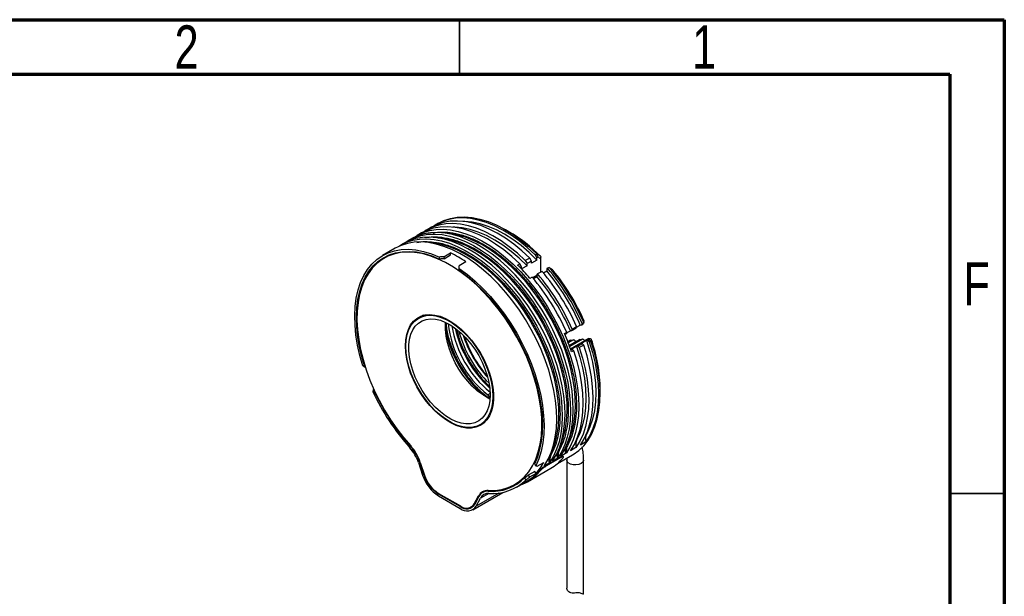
# Model space of a CAD drawing. Header units: millimetres. Extents: x 15 to 415, y 5 to 292.
# Tile 45 of 45: x 325 to 415, y 239 to 292. Entities that reach past the tile are written whole.
import ezdxf

# ---------------------------------------------------------------- set-up
doc = ezdxf.new("R2010")
doc.units = ezdxf.units.MM
doc.styles.add('SLDTEXTSTYLE0', font='TXT', dxfattribs={"width": 0.75})

msp = doc.modelspace()

# ---------------------------------------------------------------- linework, layer by layer
at = {"color": 7, "linetype": 'Continuous', "lineweight": 70}
for p, q in [((15, 292), (415, 292)), ((415, 292), (415, 5)), ((20, 287), (410, 287)), ((410, 287), (410, 10))]:
    msp.add_line(p, q, dxfattribs=at)
at = {"color": 7, "linetype": 'Continuous', "lineweight": 35}
for p, q in [((365, 287), (365, 292)), ((410, 248.5), (415, 248.5))]:
    msp.add_line(p, q, dxfattribs=at)
at = {"color": 7, "linetype": 'Continuous', "lineweight": 25}
for p, q in [((362.431517, 272.936291), (362.027455, 272.703031)), ((363.088116, 273.315337), (362.936593, 273.227865)), ((361.522379, 272.411457), (361.118318, 272.178197)), ((369.534882, 272.531307), (369.231886, 272.70628)), ((359.855628, 271.449261), (359.603089, 271.303474)), ((360.613242, 271.886623), (360.360704, 271.740836)), ((359.098013, 271.0119), (357.936338, 270.341279)), ((358.734864, 270.472353), (358.079183, 270.093837)), ((363.182757, 270.020831), (363.17042, 270.202394)), ((363.573619, 270.224585), (364.179711, 270.574474)), ((363.573619, 270.224585), (363.585953, 270.043072)), ((363.585953, 270.043072), (364.192044, 270.392961)), ((364.192044, 270.392961), (364.179711, 270.574474)), ((371.951266, 270.397276), (372.102789, 270.484748)), ((371.951266, 270.397276), (372.109408, 270.123365)), ((372.134361, 270.457725), (372.102789, 270.484748)), ((372.215328, 270.184511), (372.109408, 270.123365)), ((372.426595, 270.267304), (372.134361, 270.457725)), ((372.426595, 270.267304), (372.462962, 270.185371)), ((364.9755, 269.240904), (364.987833, 269.408176)), ((365.593924, 269.758066), (364.987833, 269.408176)), ((370.335022, 269.464238), (370.537052, 269.580868)), ((370.695195, 269.306957), (370.537052, 269.580868)), ((370.695195, 269.306957), (370.566512, 269.23267)), ((371.200271, 269.403364), (370.695195, 269.111789)), ((370.695195, 269.111789), (370.695195, 269.306957)), ((371.446189, 270.105702), (371.042128, 269.872442)), ((371.042128, 269.872442), (371.200271, 269.598531)), ((371.604332, 269.831791), (371.200271, 269.598531)), ((371.200271, 269.403364), (371.200271, 269.598531)), ((371.604332, 269.831791), (371.446189, 270.105702)), ((372.109408, 269.928197), (371.604332, 269.636623)), ((371.604332, 269.636623), (371.604332, 269.831791)), ((372.109408, 269.928197), (372.109408, 270.123365)), ((372.462962, 268.817141), (372.462962, 270.023398)), ((364.986971, 269.153721), (364.974635, 268.986402)), ((372.109408, 268.496934), (371.736971, 268.281931)), ((371.790981, 268.217372), (372.109408, 268.401196)), ((372.176118, 268.651549), (372.109408, 268.613026)), ((372.109408, 268.613026), (372.109408, 268.401196)), ((372.580179, 268.884809), (372.176118, 268.651549)), ((372.700118, 268.742205), (373.018546, 268.92603)), ((373.085255, 269.176383), (373.018546, 269.13786)), ((373.018546, 269.13786), (373.018546, 268.92603)), ((373.221698, 269.25515), (373.085255, 269.176383)), ((373.245191, 269.253943), (373.221698, 269.25515)), ((373.245191, 269.253943), (373.524071, 269.049737)), ((373.57413, 269.000994), (373.524071, 269.049737)), ((371.671041, 268.359975), (371.469011, 268.243345)), ((361.707873, 264.848237), (361.257496, 264.58824)), ((375.736217, 263.751302), (376.090024, 263.95555)), ((376.090024, 263.95555), (376.226808, 263.967781)), ((376.226808, 263.967781), (376.25303, 264.103722)), ((376.226808, 263.967781), (376.336196, 264.030929)), ((376.25303, 264.103722), (376.402652, 264.190097)), ((376.403759, 264.192995), (376.402652, 264.190097)), ((376.403759, 264.192995), (376.443475, 264.344634)), ((374.636786, 263.170684), (374.838816, 263.287314)), ((374.812595, 263.151373), (374.679004, 263.074253)), ((374.838816, 263.287314), (374.812595, 263.151373)), ((374.82708, 263.226468), (375.180886, 263.430716)), ((375.180886, 263.430716), (375.317671, 263.442947)), ((375.317671, 263.442947), (375.721732, 263.676207)), ((375.317671, 263.442947), (375.343893, 263.578888)), ((375.343893, 263.578888), (375.747954, 263.812148)), ((375.721732, 263.676207), (375.747954, 263.812148)), ((375.200605, 262.566875), (374.949283, 262.421789)), ((375.46401, 262.590427), (374.990241, 262.316926)), ((376.034448, 262.641433), (375.077017, 262.08872)), ((376.297622, 262.664964), (375.116154, 261.982918)), ((376.867647, 262.715933), (375.198952, 261.752616)), ((375.200605, 262.566875), (375.46401, 262.590427)), ((375.640328, 262.413912), (375.607547, 262.51785)), ((376.277316, 262.244247), (375.873255, 262.010987)), ((376.403729, 262.121954), (375.999668, 261.888694)), ((376.034448, 262.641433), (376.297622, 262.664964)), ((376.645608, 262.52359), (376.140531, 262.232016)), ((376.140531, 262.232016), (376.277316, 262.244247)), ((376.403729, 262.121954), (376.277316, 262.244247)), ((376.475566, 262.48959), (376.44217, 262.592477)), ((376.782392, 262.535821), (376.645608, 262.52359)), ((376.89178, 262.598969), (376.782392, 262.535821)), ((376.908806, 262.413528), (376.782392, 262.535821)), ((376.867647, 262.715933), (376.923863, 262.72096)), ((376.908806, 262.413528), (377.058428, 262.499903)), ((377.060938, 262.499182), (377.058428, 262.499903)), ((377.100835, 262.650358), (377.060938, 262.499182)), ((377.100835, 262.650358), (377.099612, 262.651263)), ((375.73647, 261.998757), (375.231394, 261.707182)), ((375.231394, 261.707182), (375.368179, 261.719413)), ((375.368179, 261.719413), (375.236977, 261.643672)), ((375.494592, 261.59712), (375.292562, 261.48049)), ((375.494592, 261.59712), (375.368179, 261.719413)), ((375.873255, 262.010987), (375.73647, 261.998757)), ((375.873255, 262.010987), (375.999668, 261.888694)), ((356.142358, 260.202722), (356.279349, 260.198521)), ((357.175288, 257.889331), (357.050633, 257.861736)), ((367.814418, 257.680138), (367.597384, 257.554847)), ((367.597384, 257.554847), (367.715245, 257.350706)), ((377.917785, 257.66023), (377.917785, 258.010119)), ((367.715245, 257.350706), (367.814384, 257.407938)), ((367.715245, 257.350706), (367.715245, 257.232212)), ((366.899895, 254.81426), (367.350271, 255.074257)), ((376.602383, 253.228757), (376.097307, 252.937183)), ((374.733601, 252.149932), (374.32954, 251.916673)), ((374.806428, 252.43985), (374.821793, 252.233473)), ((375.693246, 252.703923), (375.18817, 252.412349)), ((361.236977, 251.329449), (361.620544, 250.172922)), ((361.757482, 250.168771), (361.373915, 251.325299)), ((361.40393, 251.347091), (361.799693, 250.163551)), ((372.132749, 250.992899), (372.73884, 251.342788)), ((373.218372, 251.275209), (372.814311, 251.04195)), ((372.92848, 251.066895), (374.261881, 251.836652)), ((374.305332, 251.781833), (372.97193, 251.012076)), ((373.291199, 251.565127), (373.306564, 251.35875)), ((373.543737, 251.710915), (373.559102, 251.504538)), ((373.975987, 251.712571), (373.571926, 251.479311)), ((373.998271, 251.241763), (375.372832, 252.035279)), ((374.048813, 252.002489), (374.064178, 251.796112)), ((374.261881, 251.836652), (374.305332, 251.781833)), ((374.547147, 251.854306), (374.502335, 251.910843)), ((374.850802, 251.550808), (374.850802, 239.78971)), ((376.393659, 239.240235), (376.393659, 251.550808)), ((371.229042, 249.560644), (373.370565, 250.796919)), ((371.907113, 250.508174), (371.301021, 250.158285)), ((372.031733, 250.336702), (371.425642, 249.986812)), ((371.878042, 251.193588), (372.015033, 251.039621)), ((372.031733, 250.336702), (371.907113, 250.508174)), ((372.310326, 250.561366), (372.353823, 250.506488)), ((372.97193, 251.012076), (372.92848, 251.066895)), ((370.078208, 249.308664), (370.733888, 249.68718)), ((370.221054, 249.061221), (371.19333, 249.622505)), ((371.106758, 249.747308), (370.982103, 249.918827)), ((371.301021, 250.158285), (371.425642, 249.986812)), ((363.075379, 248.498935), (365.082012, 247.34053)), ((366.218943, 246.99744), (368.973819, 248.587796)), ((367.42688, 248.742116), (367.131184, 248.571414)), ((365.076178, 247.285574), (363.081213, 248.437243)), ((363.081213, 248.26227), (365.076178, 247.110601)), ((366.357698, 247.532271), (366.753462, 248.258872)), ((366.783476, 248.202425), (366.399909, 247.488755)), ((366.536847, 247.334801), (366.920414, 248.048471)), ((366.081931, 247.241514), (366.337612, 247.389115))]:
    msp.add_line(p, q, dxfattribs=at)
at = {"color": 8, "linetype": 'Continuous', "lineweight": 25}
for p, q in [((376.658949, 253.958778), (376.674679, 253.967859)), ((375.749811, 253.433945), (375.765542, 253.443026)), ((360.552341, 252.824331), (360.514463, 252.802465)), ((361.405181, 251.343348), (361.373915, 251.325299)), ((373.565755, 251.514301), (373.571926, 251.479311)), ((374.323369, 251.951662), (374.32954, 251.916673)), ((372.80814, 251.076939), (372.814311, 251.04195)), ((361.757482, 250.168771), (361.7914, 250.188352)), ((368.598345, 248.524878), (366.536847, 247.334801)), ((367.689444, 248.492423), (366.920414, 248.048471)), ((367.642928, 248.68729), (367.748145, 248.74803)), ((363.131729, 248.466405), (363.081213, 248.437243)), ((366.357698, 247.532271), (366.452806, 247.587175)), ((366.854872, 248.317415), (366.753462, 248.258872)), ((365.076178, 247.285574), (365.127424, 247.315157))]:
    msp.add_line(p, q, dxfattribs=at)
at = {"color": 7, "linetype": 'Continuous', "lineweight": 25, "flags": 128}
for points in [[(371.951266, 270.397276), (371.225984, 271.068964), (370.484372, 271.676143), (369.73207, 272.214194), (368.974801, 272.679027), (368.218323, 273.067104), (367.468392, 273.375474), (366.73071, 273.601792), (366.01089, 273.744336), (365.314406, 273.802022), (364.646556, 273.774412), (364.012419, 273.661714), (363.416819, 273.464787), (362.864286, 273.185128), (362.689247, 273.073084)], [(363.088116, 273.315337), (363.569196, 273.552614), (364.164781, 273.749398), (364.798886, 273.861971), (365.46669, 273.889478), (366.163116, 273.831709), (366.882866, 273.689104), (367.620468, 273.462748), (368.370313, 273.15436), (369.126699, 272.766287), (369.883874, 272.30148), (370.63608, 271.763473), (371.377598, 271.156357), (372.102789, 270.484748)], [(370.537052, 269.580868), (369.811771, 270.252556), (369.070159, 270.859734), (368.317857, 271.397786), (367.560587, 271.862619), (366.80411, 272.250696), (366.054178, 272.559066), (365.316497, 272.785384), (364.596677, 272.927928), (363.900193, 272.985614), (363.232342, 272.958004), (362.598205, 272.845306), (362.002605, 272.648379), (361.522379, 272.411457)], [(371.042128, 269.872442), (370.316847, 270.54413), (369.575235, 271.151309), (368.822933, 271.689361), (368.065663, 272.154193), (367.309186, 272.54227), (366.559254, 272.85064), (365.821573, 273.076958), (365.101753, 273.219503), (364.405269, 273.277189), (363.737418, 273.249578), (363.103282, 273.13688), (362.507681, 272.939953), (361.955148, 272.660295), (361.780109, 272.54825)], [(371.446189, 270.105702), (370.720908, 270.777389), (369.979296, 271.384568), (369.226994, 271.92262), (368.469724, 272.387452), (367.713247, 272.77553), (366.963315, 273.0839), (366.225634, 273.310218), (365.505814, 273.452762), (364.80933, 273.510448), (364.141479, 273.482837), (363.507343, 273.37014), (362.911742, 273.173213), (362.431517, 272.936291)], [(371.200271, 269.403364), (370.48118, 270.096006), (369.743414, 270.723743), (368.992932, 271.281502), (368.235801, 271.764776), (367.478136, 272.169661), (366.726059, 272.492884), (365.985648, 272.731835), (365.262885, 272.884583), (364.56361, 272.949894), (364.40074, 272.952484)], [(372.109408, 269.928197), (371.390317, 270.62084), (370.652551, 271.248577), (369.90207, 271.806336), (369.144938, 272.28961), (368.387273, 272.694494), (367.635196, 273.017718), (366.894786, 273.256669), (366.172023, 273.409417), (365.472747, 273.474728), (365.309878, 273.477317)], [(373.559102, 251.504538), (373.892872, 252.06567), (374.17041, 252.68908), (374.389741, 253.370325), (374.5493, 254.104554), (374.647953, 254.886537), (374.684996, 255.710705), (374.660165, 256.571187), (374.573638, 257.461855), (374.42603, 258.376365), (374.218393, 259.308203), (373.952207, 260.250732), (373.629366, 261.197238), (373.25217, 262.140982), (372.823306, 263.07524), (372.345829, 263.993358), (371.823139, 264.888797), (371.258959, 265.75518), (370.657308, 266.586334), (370.02247, 267.376341), (369.358968, 268.119574), (368.671527, 268.810739), (367.965044, 269.444912), (367.244551, 270.017578), (366.515178, 270.524657), (365.782122, 270.962537), (365.050604, 271.328101), (364.325833, 271.618743), (363.612972, 271.832394), (362.917099, 271.967533), (362.243169, 272.023196), (361.595983, 271.998987), (360.980151, 271.895079), (360.400058, 271.712212), (359.859836, 271.451688), (359.855628, 271.449261)], [(360.113358, 271.586055), (360.364913, 271.743262), (360.905134, 272.003786), (361.485227, 272.186654), (362.101059, 272.290562), (362.748245, 272.31477), (363.422175, 272.259107), (364.118049, 272.123969), (364.830909, 271.910317), (365.55568, 271.619675), (366.287199, 271.254112), (367.020255, 270.816231), (367.749627, 270.309152), (368.47012, 269.736487), (369.176604, 269.102313), (369.864044, 268.411148), (370.527546, 267.667916), (371.162384, 266.877909), (371.764035, 266.046754), (372.328215, 265.180371), (372.850905, 264.284932), (373.328383, 263.366814), (373.757246, 262.432556), (374.134442, 261.488813), (374.457283, 260.542306), (374.72347, 259.599777), (374.931106, 258.667939), (375.078714, 257.753429), (375.165241, 256.862761), (375.190072, 256.002279), (375.153029, 255.178111), (375.054376, 254.396128), (374.894817, 253.661899), (374.675487, 252.980654), (374.397948, 252.357245), (374.064178, 251.796112)], [(374.316716, 251.941899), (374.650486, 252.503032), (374.928025, 253.126441), (375.147355, 253.807686), (375.306914, 254.541915), (375.405567, 255.323898), (375.44261, 256.148066), (375.417779, 257.008549), (375.331252, 257.899216), (375.183644, 258.813726), (374.976008, 259.745564), (374.709821, 260.688093), (374.38698, 261.6346), (374.009785, 262.578343), (373.580921, 263.512601), (373.103443, 264.430719), (372.580753, 265.326159), (372.016573, 266.192541), (371.414922, 267.023696), (370.780084, 267.813703), (370.116582, 268.556936), (369.429142, 269.2481), (368.722659, 269.882274), (368.002165, 270.454939), (367.272793, 270.962018), (366.539737, 271.399899), (365.808218, 271.765462), (365.083448, 272.056105), (364.370587, 272.269756), (363.674713, 272.404894), (363.000784, 272.460557), (362.353598, 272.436349), (361.737765, 272.332441), (361.157672, 272.149573), (360.617451, 271.889049), (360.613242, 271.886623)], [(360.870972, 272.023416), (361.122527, 272.180624), (361.662748, 272.441148), (362.242841, 272.624015), (362.858674, 272.727923), (363.50586, 272.752132), (364.17979, 272.696469), (364.875663, 272.56133), (365.588524, 272.347679), (366.313295, 272.057037), (367.044813, 271.691473), (367.777869, 271.253593), (368.507241, 270.746514), (369.227735, 270.173848), (369.934218, 269.539674), (370.621659, 268.84851), (371.285161, 268.105277), (371.919998, 267.31527), (372.52165, 266.484115), (373.08583, 265.617733), (373.60852, 264.722294), (374.085997, 263.804176), (374.514861, 262.869918), (374.892056, 261.926174), (375.214897, 260.979667), (375.481084, 260.037138), (375.688721, 259.1053), (375.836328, 258.190791), (375.922856, 257.300123), (375.947686, 256.439641), (375.910643, 255.615473), (375.811991, 254.833489), (375.652431, 254.09926), (375.433101, 253.418015), (375.155563, 252.794606), (374.821793, 252.233473)], [(372.801488, 251.067176), (373.135258, 251.628309), (373.412796, 252.251718), (373.632126, 252.932963), (373.791686, 253.667192), (373.890338, 254.449175), (373.927381, 255.273343), (373.90255, 256.133826), (373.816023, 257.024493), (373.668416, 257.939003), (373.460779, 258.870841), (373.194592, 259.81337), (372.871751, 260.759877), (372.494556, 261.70362), (372.065692, 262.637878), (371.588215, 263.555996), (371.065524, 264.451436), (370.501345, 265.317818), (369.899693, 266.148973), (369.264856, 266.93898), (368.601354, 267.682213), (367.913913, 268.373377), (367.20743, 269.007551), (366.486936, 269.580216), (365.757564, 270.087295), (365.024508, 270.525176), (364.292989, 270.890739), (363.568219, 271.181382), (362.855358, 271.395033), (362.159484, 271.530171), (361.485555, 271.585835), (360.838369, 271.561626), (360.222536, 271.457718), (359.642443, 271.27485), (359.102222, 271.014326), (359.098013, 271.0119)], [(359.355743, 271.148693), (359.607298, 271.305901), (360.14752, 271.566425), (360.727613, 271.749292), (361.343445, 271.8532), (361.990631, 271.877409), (362.664561, 271.821746), (363.360434, 271.686607), (364.073295, 271.472956), (364.798066, 271.182314), (365.529584, 270.81675), (366.26264, 270.37887), (366.992012, 269.871791), (367.712506, 269.299125), (368.418989, 268.664951), (369.10643, 267.973787), (369.769932, 267.230554), (370.404769, 266.440547), (371.006421, 265.609392), (371.570601, 264.74301), (372.093291, 263.847571), (372.570768, 262.929453), (372.999632, 261.995195), (373.376828, 261.051451), (373.699669, 260.104944), (373.965855, 259.162415), (374.173492, 258.230577), (374.321099, 257.316068), (374.407627, 256.4254), (374.432457, 255.564918), (374.395414, 254.74075), (374.296762, 253.958767), (374.137202, 253.224538), (373.917872, 252.543292), (373.640334, 251.919883), (373.306564, 251.35875)], [(356.142358, 260.202722), (355.869118, 261.159666), (355.656104, 262.105912), (355.504881, 263.034516), (355.416556, 263.938667), (355.391778, 264.811731), (355.430729, 265.647304), (355.533123, 266.439256), (355.698209, 267.181777), (355.924775, 267.869419), (356.21116, 268.497138), (356.555263, 269.060329), (356.954559, 269.55486), (357.406118, 269.977104), (357.906629, 270.323962), (358.452419, 270.59289), (359.039484, 270.781915), (359.663518, 270.88965), (360.319943, 270.915306), (361.003942, 270.858693), (361.710498, 270.720227), (362.434428, 270.500925), (363.17042, 270.202394)], [(356.279349, 260.198521), (356.011261, 261.13833), (355.802304, 262.067606), (355.654012, 262.979537), (355.56747, 263.867439), (355.543313, 264.724804), (355.581719, 265.545348), (355.682405, 266.323055), (355.844634, 267.052227), (356.067216, 267.727518), (356.348521, 268.343978), (356.686485, 268.897089), (357.078633, 269.382797), (357.52209, 269.797542), (358.013605, 270.138284), (358.549575, 270.402524), (359.126072, 270.588328), (359.738871, 270.694331), (360.38348, 270.719758), (361.055174, 270.664422), (361.749029, 270.528729), (362.45996, 270.313674), (363.182757, 270.020831)], [(367.63217, 248.751989), (368.280998, 248.762848), (368.898753, 248.854586), (369.480869, 249.026526), (370.02304, 249.277396), (370.521258, 249.605342), (370.971839, 250.007937), (371.371451, 250.482206), (371.71714, 251.024642), (372.006349, 251.631234), (372.23694, 252.297496), (372.407209, 253.018502), (372.515895, 253.788922), (372.562196, 254.603058), (372.545768, 255.45489), (372.466734, 256.338121), (372.325678, 257.246219), (372.123643, 258.17247), (371.862123, 259.110024), (371.543051, 260.051951), (371.168786, 260.991284), (370.742097, 261.921079), (370.266138, 262.834459), (369.744428, 263.724673), (369.180825, 264.585137), (368.579496, 265.409489), (367.944888, 266.191633), (367.281693, 266.925787), (366.594814, 267.606522), (365.889331, 268.228804), (365.17046, 268.788033), (364.443516, 269.280073), (363.713875, 269.701286), (362.986931, 270.048557), (362.26806, 270.31932), (361.562577, 270.511571), (360.875699, 270.623889), (360.212503, 270.655444), (359.577895, 270.606003), (358.976566, 270.47593), (358.412963, 270.266188), (357.891253, 269.978328), (357.415294, 269.614478), (356.988605, 269.177328), (356.614341, 268.670112), (356.295269, 268.096578), (356.033748, 267.460968), (355.831713, 266.767982), (355.690657, 266.022744), (355.611623, 265.230764), (355.595196, 264.397898), (355.641496, 263.530305), (355.750183, 262.634399), (355.920451, 261.716805), (356.151042, 260.784308), (356.440251, 259.843802), (356.78594, 258.902243), (357.185552, 257.966591), (357.636133, 257.043766), (358.134351, 256.14059), (358.676522, 255.263743), (359.258638, 254.419706), (359.876393, 253.614723), (360.525221, 252.854743)], [(358.46107, 270.365508), (358.353795, 270.282974), (358.231625, 270.181839)], [(364.974635, 268.986402), (365.697431, 268.444722), (366.408362, 267.838954), (367.102217, 267.173538), (367.773911, 266.453353), (368.41852, 265.683677), (369.031319, 264.870151), (369.607816, 264.018738), (370.143787, 263.135679), (370.635301, 262.227446), (371.078758, 261.300698), (371.470906, 260.362225), (371.808871, 259.418908), (372.090175, 258.47766), (372.312758, 257.545381), (372.474987, 256.628904), (372.575673, 255.734947), (372.614078, 254.870061), (372.589922, 254.040587), (372.50338, 253.252604), (372.355087, 252.511888), (372.146131, 251.823868), (371.878042, 251.193588)], [(364.986971, 269.153721), (365.722964, 268.602493), (366.446893, 267.985965), (367.153449, 267.308658), (367.837449, 266.575542), (368.493873, 265.791995), (369.117907, 264.963765), (369.704972, 264.096929), (370.250762, 263.197845), (370.751273, 262.27311), (371.202833, 261.329507), (371.602128, 260.373958), (371.946231, 259.413475), (372.232616, 258.455103), (372.459182, 257.505873), (372.624268, 256.572748), (372.726662, 255.662575), (372.765613, 254.78203), (372.740835, 253.937573), (372.65251, 253.1354), (372.501287, 252.381395), (372.288274, 251.681089), (372.015033, 251.039621)], [(360.038085, 262.033845), (360.068711, 262.589555), (360.160124, 263.101482), (360.310939, 263.561865), (360.518869, 263.963724), (360.780762, 264.300969), (361.092649, 264.568487), (361.449801, 264.762222), (361.846804, 264.879239), (362.277641, 264.917762), (362.735779, 264.877208), (363.214275, 264.758192), (363.705875, 264.562518), (364.203126, 264.293152), (364.698491, 263.954178), (365.184461, 263.550733), (365.653668, 263.088935), (366.099001, 262.575782), (366.513707, 262.019054), (366.891502, 261.427191), (367.226657, 260.809165), (367.514092, 260.174343), (367.74945, 259.53235), (367.929163, 258.892917), (368.050507, 258.265738), (368.111642, 257.66032), (368.111642, 257.08584), (368.050507, 256.551007), (367.929163, 256.063928), (367.74945, 255.631988), (367.514092, 255.261733), (367.226657, 254.958777), (366.891502, 254.727713), (366.513707, 254.572041), (366.099001, 254.494124), (365.653668, 254.495141), (365.184461, 254.575077), (364.698491, 254.732721), (364.203126, 254.965683), (363.705875, 255.270431), (363.214275, 255.642346), (362.735779, 256.07579), (362.277641, 256.564192), (361.846804, 257.100149), (361.449801, 257.675535), (361.092649, 258.28163), (360.780762, 258.909244), (360.518869, 259.548865), (360.310939, 260.190795), (360.160124, 260.825305), (360.068711, 261.442775), (360.038085, 262.033845)], [(368.068798, 257.397813), (368.037335, 256.838488), (367.943442, 256.32431), (367.788599, 255.863389), (367.575249, 255.462993), (367.306756, 255.129437), (366.987355, 254.867982), (366.622083, 254.682749), (366.216699, 254.576662), (365.777599, 254.551392), (365.311705, 254.607339), (364.826366, 254.74362), (364.329236, 254.958085), (363.828155, 255.247353), (363.331025, 255.606862), (362.845686, 256.030941), (362.379793, 256.512904), (361.940692, 257.045149), (361.535309, 257.619282), (361.170036, 258.226249), (360.850635, 258.856477), (360.582142, 259.500028), (360.368792, 260.146753), (360.213949, 260.786451), (360.120056, 261.409036), (360.088593, 262.004687), (360.120056, 262.564012), (360.213949, 263.07819), (360.368792, 263.539111), (360.582142, 263.939507), (360.850635, 264.273063), (361.170036, 264.534519), (361.535309, 264.719751), (361.940692, 264.825838), (362.379793, 264.851108), (362.845686, 264.795161), (363.331025, 264.658881), (363.828155, 264.444415), (364.329236, 264.155147), (364.826366, 263.795639), (365.311705, 263.371559), (365.777599, 262.889596), (366.216699, 262.357352), (366.622083, 261.783219), (366.987355, 261.176252), (367.306756, 260.546023), (367.575249, 259.902472), (367.788599, 259.255748), (367.943442, 258.616049), (368.037335, 257.993465), (368.068798, 257.397813)], [(367.81626, 257.5436), (367.785575, 257.009396), (367.694022, 256.519393), (367.543107, 256.081635), (367.335305, 255.703312), (367.074031, 255.390634), (366.763573, 255.148737), (366.409029, 254.981592), (366.016221, 254.891943), (365.591599, 254.881263), (365.142136, 254.949727), (364.675211, 255.096211), (364.19849, 255.31831), (363.719803, 255.612377), (363.247009, 255.973582), (362.787871, 256.395996), (362.349929, 256.872682), (361.940373, 257.395813), (361.565928, 257.956799), (361.232742, 258.546429), (360.946287, 259.155022), (360.711266, 259.772583), (360.531539, 260.388973), (360.410055, 260.99407), (360.34881, 261.57794), (360.34881, 262.130994), (360.410055, 262.644152), (360.531539, 263.108988), (360.711266, 263.517868), (360.946287, 263.86408), (361.232742, 264.141939), (361.565928, 264.346881), (361.940373, 264.475542), (362.349929, 264.52581), (362.787871, 264.496858), (363.247009, 264.389163), (363.719803, 264.204492), (364.19849, 263.945878), (364.675211, 263.617567), (365.142136, 263.224951), (365.591599, 262.774476), (366.016221, 262.273538), (366.409029, 261.730363), (366.763573, 261.153871), (367.074031, 260.553526), (367.335305, 259.939187), (367.543107, 259.320941), (367.694022, 258.70894), (367.785575, 258.113232), (367.81626, 257.5436)], [(367.800875, 257.161279), (367.582501, 257.271858), (367.103814, 257.565925), (366.63102, 257.92713), (366.171883, 258.349544), (365.73394, 258.82623), (365.324384, 259.349361), (364.949939, 259.910347), (364.616753, 260.499977), (364.330298, 261.10857), (364.095277, 261.726131), (363.91555, 262.342521), (363.794066, 262.947618), (363.732821, 263.531488), (363.732821, 264.084542), (363.740527, 264.19477)], [(376.402652, 264.190097), (376.36942, 264.110512), (376.336196, 264.030929)], [(375.372832, 252.035279), (375.446934, 252.079103), (375.951971, 252.439585), (376.405896, 252.877903), (376.805257, 253.390724), (377.147017, 253.974146), (377.428578, 254.623735), (377.647798, 255.334549), (377.803011, 256.101185), (377.893036, 256.917813), (377.917188, 257.778222), (377.875284, 258.675869), (377.767643, 259.60393), (377.595083, 260.555346), (377.358916, 261.522882), (377.060938, 262.499182)], [(376.097307, 252.937183), (376.451156, 253.518867), (376.743584, 254.16899), (376.97231, 254.882484), (377.135551, 255.653786), (377.232035, 256.47688), (377.261009, 257.34535), (377.222247, 258.252423), (377.116052, 259.191027), (376.94325, 260.153843), (376.705191, 261.133365), (376.403729, 262.121954)], [(376.908806, 262.413528), (377.210267, 261.424939), (377.448327, 260.445418), (377.621128, 259.482601), (377.727323, 258.543997), (377.766085, 257.636924), (377.737112, 256.768454), (377.640628, 255.94536), (377.477386, 255.174059), (377.24866, 254.460565), (376.956232, 253.810441), (376.602383, 253.228757)], [(376.645608, 262.52359), (376.95224, 261.537005), (377.194076, 260.559067), (377.369125, 259.597826), (377.475945, 258.661193), (377.513659, 257.756876), (377.481956, 256.892317), (377.381096, 256.074632), (377.21191, 255.310551), (376.97579, 254.606362), (376.674679, 253.967859)], [(376.923863, 262.72096), (376.91114, 262.672568), (376.89178, 262.598969)], [(377.058428, 262.499903), (376.975101, 262.549433), (376.89178, 262.598969)], [(375.18817, 252.412349), (375.542019, 252.994033), (375.834446, 253.644157), (376.063173, 254.357651), (376.226414, 255.128952), (376.322898, 255.952046), (376.351872, 256.820516), (376.31311, 257.727589), (376.206914, 258.666193), (376.034113, 259.62901), (375.796054, 260.608531), (375.494592, 261.59712)], [(375.999668, 261.888694), (376.30113, 260.900105), (376.539189, 259.920584), (376.711991, 258.957767), (376.818186, 258.019163), (376.856948, 257.11209), (376.827974, 256.243621), (376.73149, 255.420526), (376.568249, 254.649225), (376.339523, 253.935731), (376.047095, 253.285607), (375.693246, 252.703923)], [(375.73647, 261.998757), (376.043103, 261.012171), (376.284939, 260.034233), (376.459987, 259.072992), (376.566808, 258.136359), (376.604522, 257.232042), (376.572819, 256.367483), (376.471959, 255.549799), (376.302773, 254.785717), (376.066653, 254.081528), (375.765542, 253.443026)], [(370.23065, 249.396666), (370.374206, 249.449877), (370.504444, 249.503512)]]:
    msp.add_lwpolyline(points, dxfattribs=at)
at = {"color": 8, "linetype": 'Continuous', "lineweight": 25, "flags": 128}
for points in [[(374.923792, 253.115358), (375.09074, 253.487289), (375.318275, 254.143877), (375.48685, 254.854024), (375.595238, 255.612564), (375.64265, 256.413983), (375.628742, 257.252453), (375.553616, 258.121875), (375.417817, 259.015929), (375.222332, 259.928112), (374.968585, 260.851791), (374.658419, 261.780249), (374.29409, 262.706735), (373.878247, 263.624511), (373.413916, 264.526903), (372.904471, 265.40735), (372.353618, 266.259448), (371.765362, 267.077002), (371.143982, 267.854066), (370.493995, 268.58499), (369.820129, 269.264457), (369.127283, 269.887528), (368.420496, 270.449672), (367.704908, 270.9468), (366.985723, 271.375297), (366.268169, 271.732048), (365.557465, 272.014459), (364.85878, 272.220474), (364.177194, 272.348598), (363.798884, 272.386352)], [(373.408563, 252.240635), (373.575511, 252.612566), (373.803047, 253.269154), (373.971621, 253.979301), (374.080009, 254.737841), (374.127421, 255.53926), (374.113514, 256.37773), (374.038387, 257.247152), (373.902588, 258.141206), (373.707104, 259.053389), (373.453356, 259.977068), (373.14319, 260.905526), (372.778861, 261.832012), (372.363019, 262.749788), (371.898687, 263.65218), (371.389242, 264.532627), (370.838389, 265.384725), (370.250133, 266.202279), (369.628753, 266.979343), (368.978766, 267.710267), (368.3049, 268.389734), (367.612054, 269.012805), (366.905267, 269.574949), (366.189679, 270.072077), (365.470494, 270.500574), (364.75294, 270.857325), (364.042237, 271.139736), (363.343551, 271.345751), (362.661965, 271.473875), (362.283655, 271.511629)], [(374.166178, 252.677996), (374.333125, 253.049928), (374.560661, 253.706516), (374.729236, 254.416662), (374.837623, 255.175203), (374.885036, 255.976622), (374.871128, 256.815091), (374.796001, 257.684514), (374.660202, 258.578567), (374.464718, 259.49075), (374.21097, 260.414429), (373.900804, 261.342887), (373.536475, 262.269373), (373.120633, 263.187149), (372.656301, 264.089542), (372.146856, 264.969988), (371.596003, 265.822087), (371.007748, 266.639641), (370.386367, 267.416705), (369.736381, 268.147628), (369.062514, 268.827096), (368.369669, 269.450167), (367.662882, 270.01231), (366.947294, 270.509438), (366.228108, 270.937936), (365.510555, 271.294687), (364.799851, 271.577097), (364.101166, 271.783113), (363.41958, 271.911236), (363.04127, 271.94899)], [(376.393659, 251.550619), (376.390723, 251.511994), (376.321382, 251.3626), (376.167713, 251.235907), (375.94825, 251.147196), (375.689465, 251.107166), (375.42257, 251.120646), (375.179757, 251.18601), (374.990313, 251.295373), (374.877088, 251.435546), (374.850805, 251.549607)]]:
    msp.add_lwpolyline(points, dxfattribs=at)
at = {"color": 7, "linetype": 'Continuous', "lineweight": 25}
for centre, radius, start, end in [((362.350146, 260.375824), 14.120064, 44.46926313, 59.41395834), ((359.115745, 260.169396), 11.571922, 55.95673628, 64.04864025), ((357.405672, 256.318126), 18.438773, 40.29677934, 45.47628345), ((356.504261, 255.323849), 20.360197, 23.46397298, 39.96351203), ((356.169042, 255.130016), 20.953719, 23.77937396, 40.18852605), ((356.573103, 255.363275), 20.953719, 23.77937396, 40.18852605), ((357.413398, 255.848683), 20.360197, 23.46397298, 39.96351203), ((357.07818, 255.65485), 20.953719, 23.77937396, 40.18852605), ((357.227581, 255.741141), 20.956135, 23.78537111, 40.15170224), ((357.909426, 256.135822), 20.270559, 23.8887623, 39.39571695), ((355.663966, 254.838441), 20.953719, 23.77937396, 40.18852605), ((373.636053, 265.209077), 9.749501, 186.60086409, 231.72895477), ((374.021386, 265.441043), 9.847554, 189.10140525, 230.89321822), ((374.830626, 265.908207), 10.190794, 194.30388947, 225.690734), ((375.174985, 266.107002), 10.296461, 197.41382182, 222.58080165), ((356.479746, 255.153648), 19.848198, 18.58804456, 23.82331518), ((375.715588, 266.419085), 10.851439, 198.71668692, 221.27793655), ((363.312759, 257.830824), 14.606127, 0.70334251, 19.26674889), ((375.951133, 266.558667), 20.80542, 204.70918795, 221.84130458), ((375.743719, 266.438816), 20.44212, 204.722818, 221.84142468), ((377.699665, 253.494513), 1.129005, 155.21213859, 193.61456405), ((376.790528, 252.969679), 1.129005, 155.21213859, 193.61456405), ((357.571395, 250.100593), 3.866081, 18.53329378, 41.85049888), ((357.364684, 249.981238), 4.228526, 18.53329378, 41.85049888), ((357.281971, 249.954577), 4.350821, 18.66642531, 41.80359509), ((368.360616, 253.668401), 4.957552, 317.77488407, 332.02377293), ((371.234893, 254.47833), 4.25604, 300.11901796, 320.00287241), ((369.127564, 253.204651), 4.205809, 289.47718734, 320.09382024), ((369.070224, 253.28233), 4.231064, 300.11850291, 319.97722232), ((365.001362, 251.243855), 3.546382, 197.5765174, 237.21836148), ((364.821348, 251.139305), 3.213908, 197.5765174, 237.21836148), ((364.754501, 251.106859), 3.101728, 197.70543736, 237.22438345), ((367.962954, 252.962243), 4.286915, 265.71878207, 314.77065866), ((368.031961, 252.842368), 4.362771, 265.71780806, 314.81182792), ((367.566801, 247.839009), 0.915317, 85.90463939, 152.69626652), ((367.577566, 247.799001), 0.89069, 85.79163933, 153.06789333), ((367.646438, 247.679626), 0.814345, 85.79163933, 153.06789333), ((365.649193, 247.966031), 0.889588, 229.89919122, 327.55342269), ((365.70847, 247.86145), 0.981615, 229.89919122, 327.55342269), ((365.635372, 247.998485), 0.859716, 229.93519031, 327.1603913)]:
    msp.add_arc(centre, radius, start, end, dxfattribs=at)
at = {"color": 8, "linetype": 'Continuous', "lineweight": 25}
for centre, radius, start, end in [((374.067563, 265.4677), 10.513826, 190.58146024, 229.41316323), ((375.017665, 266.016183), 10.673536, 192.69618833, 227.29843514), ((375.342932, 251.989901), 1.394794, 170.81528158, 191.46867974), ((374.077799, 252.370905), 0.088423, 41.25581923, 90.01147552), ((376.100546, 252.427262), 1.394794, 170.81528158, 191.46867974), ((374.835414, 252.808267), 0.088423, 41.25581923, 90.01147552), ((374.585318, 251.552539), 1.394794, 170.81528158, 191.46867974), ((373.320185, 251.933544), 0.088423, 41.25581923, 90.01147552)]:
    msp.add_arc(centre, radius, start, end, dxfattribs=at)
at = {"color": 7, "linetype": 'Continuous', "lineweight": 25}
for centre, major_axis, ratio, start_param, end_param in [((364.280726, 259.81788), (17.355964, 0.639081), 0.600394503, 1.589434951, 1.612692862), ((364.280726, 259.81788), (17.053244, 0.627934), 0.600394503, 1.589434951, 1.613105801), ((364.280726, 259.81788), (0.490971, 14.465947), 0.035233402, 5.415087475, 5.438345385), ((364.280726, 259.81788), (0.482408, 14.213634), 0.035233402, 5.414674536, 5.438345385), ((368.87692, 262.471206), (11.513584, -4.054235), 0.218443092, 1.02532118, 1.040535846), ((368.87692, 262.471206), (13.170842, -4.637799), 0.218443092, 1.037766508, 1.051053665), ((364.280726, 259.81788), (14.643875, -5.571948), 0.186073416, 4.195471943, 4.213001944), ((364.280726, 259.81788), (14.388458, -5.474763), 0.186073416, 4.195059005, 4.199537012), ((364.280726, 259.81788), (5.223889, 16.072196), 0.382489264, 1.798851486, 1.815556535), ((364.280726, 259.81788), (5.132775, 15.791867), 0.382489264, 1.811729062, 1.815969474), ((364.280726, 259.81788), (9.158238, -8.88093), 0.177546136, 5.86608442, 5.88934233), ((364.280726, 259.81788), (13.144542, 10.554216), 0.707959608, 4.654679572, 4.678350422), ((364.280726, 259.81788), (13.377877, 10.741568), 0.707959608, 4.655092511, 4.678350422)]:
    msp.add_ellipse(centre, major_axis=major_axis, ratio=ratio, start_param=start_param, end_param=end_param, dxfattribs=at)
at = {"color": 8, "linetype": 'Continuous', "lineweight": 25}
for points, knots in [([(361.844136, 271.97841), (361.849365, 271.979808), (362.085143, 272.042841), (362.596845, 272.064989), (363.445664, 272.03211), (364.407811, 271.832289), (365.457455, 271.453761), (366.503056, 270.923537), (367.5485, 270.246479), (368.598633, 269.413623), (369.559077, 268.500778), (370.412988, 267.55897), (371.159363, 266.62441), (371.862771, 265.625835), (372.513611, 264.571808), (373.101029, 263.48111), (373.614139, 262.372664), (374.05024, 261.258989), (374.439353, 260.04833), (374.747734, 258.761205), (374.951471, 257.430951), (374.976178, 256.607699), (374.988343, 256.202358)], [0, 0, 0, 0, 0.001064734, 0.048014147, 0.094969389, 0.155025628, 0.213444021, 0.27010797, 0.326766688, 0.385185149, 0.445246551, 0.492195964, 0.539151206, 0.587099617, 0.63505398, 0.683002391, 0.730956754, 0.777906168, 0.82486141, 0.884917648, 0.943337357, 1, 1, 1, 1]), ([(362.601751, 272.415771), (362.606979, 272.417169), (362.842757, 272.480202), (363.354459, 272.50235), (364.203278, 272.469472), (365.165426, 272.269651), (366.215069, 271.891122), (367.26067, 271.360899), (368.306115, 270.68384), (369.356247, 269.850985), (370.316692, 268.93814), (371.170603, 267.996332), (371.916978, 267.061772), (372.620386, 266.063196), (373.271225, 265.00917), (373.858643, 263.918471), (374.371754, 262.810025), (374.807855, 261.696351), (375.196967, 260.485692), (375.505348, 259.198566), (375.709086, 257.868313), (375.733793, 257.045061), (375.745958, 256.63972)], [0, 0, 0, 0, 0.001064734, 0.048014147, 0.094969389, 0.155025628, 0.213444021, 0.27010797, 0.326766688, 0.385185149, 0.445246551, 0.492195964, 0.539151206, 0.587099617, 0.63505398, 0.683002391, 0.730956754, 0.777906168, 0.82486141, 0.884917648, 0.943337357, 1, 1, 1, 1]), ([(361.086522, 271.541048), (361.09175, 271.542446), (361.327528, 271.605479), (361.83923, 271.627627), (362.688049, 271.594749), (363.650197, 271.394928), (364.699841, 271.016399), (365.745441, 270.486176), (366.790886, 269.809117), (367.841018, 268.976262), (368.801463, 268.063417), (369.655374, 267.121609), (370.401749, 266.187049), (371.105157, 265.188473), (371.755996, 264.134447), (372.343415, 263.043748), (372.856525, 261.935302), (373.292626, 260.821628), (373.681738, 259.610969), (373.990119, 258.323843), (374.193857, 256.99359), (374.218564, 256.170338), (374.230729, 255.764997)], [0, 0, 0, 0, 0.001064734, 0.048014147, 0.094969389, 0.155025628, 0.213444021, 0.27010797, 0.326766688, 0.385185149, 0.445246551, 0.492195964, 0.539151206, 0.587099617, 0.63505398, 0.683002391, 0.730956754, 0.777906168, 0.82486141, 0.884917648, 0.943337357, 1, 1, 1, 1]), ([(363.775469, 264.16222), (363.786719, 263.979196), (363.821224, 263.417837), (364.087777, 262.405144), (364.546451, 261.195428), (365.171736, 260.018831), (365.93203, 258.928487), (366.792482, 257.96081), (367.409873, 257.473328), (367.715245, 257.232212)], [0, 0, 0, 0, 0.075354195, 0.231121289, 0.383569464, 0.536017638, 0.691784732, 0.847551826, 1, 1, 1, 1]), ([(364.761698, 263.53001), (364.809861, 263.308643), (364.943695, 262.693508), (365.361969, 261.660634), (365.977182, 260.483544), (366.743352, 259.403794), (367.351046, 258.679786), (367.702425, 258.388868), (367.744612, 258.353941)], [0, 0, 0, 0, 0.118474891, 0.329217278, 0.539959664, 0.755290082, 0.970620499, 1, 1, 1, 1])]:
    msp.add_open_spline(points, degree=3, knots=knots, dxfattribs=at)
at = {"color": 7, "linetype": 'Continuous', "lineweight": 25}
for points, knots in [([(372.215328, 270.184511), (372.201859, 270.230051), (372.17492, 270.321132), (372.14788, 270.412194), (372.134361, 270.457725)], [0, 0, 0, 0, 0.499999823, 1, 1, 1, 1]), ([(372.462962, 270.023398), (372.421721, 270.050303), (372.33924, 270.104112), (372.256632, 270.157712), (372.215328, 270.184511)], [0, 0, 0, 0, 0.499999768, 1, 1, 1, 1]), ([(372.462962, 270.023398), (372.462962, 270.050384), (372.462962, 270.104357), (372.462962, 270.158366), (372.462962, 270.185371)], [0, 0, 0, 0, 0.499999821, 1, 1, 1, 1]), ([(377.099612, 262.651263), (377.070323, 262.662879), (377.011745, 262.686113), (376.953157, 262.709344), (376.923863, 262.72096)], [0, 0, 0, 0, 0.499999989, 1, 1, 1, 1]), ([(375.745958, 256.63972), (375.735777, 256.279413), (375.715351, 255.55651), (375.547373, 254.565119), (375.28884, 253.649929), (375.030599, 253.127141), (374.901888, 252.866575)], [0, 0, 0, 0, 0.249207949, 0.5, 0.750792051, 1, 1, 1, 1]), ([(374.230729, 255.764997), (374.220548, 255.40469), (374.200122, 254.681787), (374.032144, 253.690396), (373.773612, 252.775206), (373.515371, 252.252418), (373.386659, 251.991852)], [0, 0, 0, 0, 0.249207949, 0.5, 0.750792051, 1, 1, 1, 1]), ([(374.988343, 256.202358), (374.978163, 255.842052), (374.957737, 255.119148), (374.789759, 254.127758), (374.531226, 253.212567), (374.272985, 252.689779), (374.144274, 252.429214)], [0, 0, 0, 0, 0.249207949, 0.5, 0.750792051, 1, 1, 1, 1]), ([(374.821793, 252.233473), (374.814292, 252.223505), (374.802567, 252.207921), (374.778671, 252.184204), (374.760144, 252.168247), (374.744911, 252.156843), (374.736959, 252.151984), (374.733601, 252.149932)], [0, 0, 0, 0, 0.385599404, 0.602811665, 0.771885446, 0.903661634, 1, 1, 1, 1]), ([(376.393659, 251.550808), (376.391692, 251.659039), (376.386029, 251.970549), (376.346188, 252.383027), (376.274351, 252.666647), (376.248479, 252.768795)], [0, 0, 0, 0, 0.254104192, 0.731361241, 1, 1, 1, 1]), ([(373.306564, 251.35875), (373.299064, 251.348782), (373.287338, 251.333198), (373.263443, 251.309481), (373.244915, 251.293524), (373.229682, 251.28212), (373.221731, 251.277261), (373.218372, 251.275209)], [0, 0, 0, 0, 0.385599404, 0.602811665, 0.771885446, 0.903661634, 1, 1, 1, 1]), ([(373.571926, 251.479311), (373.567762, 251.47712), (373.559454, 251.472747), (373.55048, 251.471016), (373.545161, 251.474347), (373.547143, 251.485485), (373.555048, 251.498079), (373.559102, 251.504538)], [0, 0, 0, 0, 0.13158087, 0.262532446, 0.448339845, 0.717109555, 1, 1, 1, 1]), ([(374.064178, 251.796112), (374.056678, 251.786143), (374.044953, 251.770559), (374.021057, 251.746842), (374.002529, 251.730885), (373.987297, 251.719482), (373.979345, 251.714623), (373.975987, 251.712571)], [0, 0, 0, 0, 0.385599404, 0.602811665, 0.771885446, 0.903661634, 1, 1, 1, 1]), ([(374.499332, 251.908784), (374.499331, 251.910672), (374.499327, 251.927168), (374.448756, 251.921798), (374.363917, 251.892809), (374.290912, 251.852629), (374.261881, 251.836652)], [0, 0, 0, 0, 0.046313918, 0.404761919, 0.763300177, 1, 1, 1, 1]), ([(374.32954, 251.916673), (374.325376, 251.914481), (374.317069, 251.910108), (374.308095, 251.908377), (374.302775, 251.911708), (374.304758, 251.922846), (374.312663, 251.935441), (374.316716, 251.941899)], [0, 0, 0, 0, 0.13158087, 0.262532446, 0.448339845, 0.717109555, 1, 1, 1, 1]), ([(374.495346, 251.742763), (374.515653, 251.769868), (374.556267, 251.824078), (374.55068, 251.865679), (374.495664, 251.869374), (374.406833, 251.837621), (374.33421, 251.797705), (374.305332, 251.781833)], [0, 0, 0, 0, 0.214629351, 0.429265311, 0.643781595, 0.858351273, 1, 1, 1, 1]), ([(374.844241, 251.730131), (374.846275, 251.707243), (374.85135, 251.650137), (374.851007, 251.588025), (374.850802, 251.550808)], [0, 0, 0, 0, 0.400803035, 1, 1, 1, 1]), ([(372.92848, 251.066895), (372.880782, 251.037544), (372.785387, 250.97884), (372.628565, 250.860527), (372.48366, 250.737751), (372.374631, 250.63373), (372.328617, 250.581949), (372.310326, 250.561366)], [0, 0, 0, 0, 0.214643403, 0.429287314, 0.643910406, 0.858452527, 1, 1, 1, 1]), ([(372.97193, 251.012076), (372.924233, 250.982724), (372.828837, 250.924021), (372.672016, 250.805707), (372.527118, 250.682921), (372.418105, 250.57888), (372.372107, 250.527079), (372.353823, 250.506488)], [0, 0, 0, 0, 0.2146439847, 0.4292884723, 0.64391238, 0.8584562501, 1, 1, 1, 1]), ([(372.814311, 251.04195), (372.810148, 251.039758), (372.80184, 251.035385), (372.792866, 251.033654), (372.787546, 251.036985), (372.789529, 251.048123), (372.797434, 251.060718), (372.801488, 251.067176)], [0, 0, 0, 0, 0.13158087, 0.262532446, 0.448339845, 0.717109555, 1, 1, 1, 1]), ([(376.167713, 239.314543), (376.119907, 239.327368), (376.033901, 239.350442), (375.856492, 239.362183), (375.656332, 239.351479), (375.439862, 239.333324), (375.217204, 239.344422), (375.026573, 239.426237), (374.902356, 239.574275), (374.848676, 239.71128), (374.855192, 239.774929), (374.856693, 239.789592)], [0, 0, 0, 0, 0.124371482, 0.223754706, 0.323457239, 0.445199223, 0.570261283, 0.711011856, 0.832733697, 0.961464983, 1, 1, 1, 1]), ([(376.392803, 239.240174), (376.393084, 239.239746), (376.405579, 239.220764), (376.349401, 239.245443), (376.234109, 239.289291), (376.167713, 239.314543)], [0, 0, 0, 0, 0.009685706, 0.429680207, 1, 1, 1, 1])]:
    msp.add_open_spline(points, degree=3, knots=knots, dxfattribs=at)
for points in [[(374.144274, 252.429214), (374.116583, 252.368006), (374.061202, 252.24559), (374.052943, 252.083523), (374.048813, 252.002489)], [(374.901888, 252.866575), (374.874198, 252.805367), (374.818817, 252.682951), (374.810557, 252.520884), (374.806428, 252.43985)], [(373.386659, 251.991852), (373.358969, 251.930644), (373.303588, 251.808228), (373.295329, 251.646161), (373.291199, 251.565127)]]:
    msp.add_open_spline(points, degree=3, dxfattribs=at)

# ---------------------------------------------------------------- texts
at = {"color": 7, "linetype": 'Continuous', "lineweight": 0, "char_height": 3.96875, "attachment_point": 2, "style": 'SLDTEXTSTYLE0'}
for s, insert in [('2', (339.960037, 291.475836)), ('1', (387.460037, 291.475836)), ('F', (412.45774, 269.725836))]:
    msp.add_mtext(s, dxfattribs=dict(at, insert=insert))

doc.saveas('drawing.dxf')
